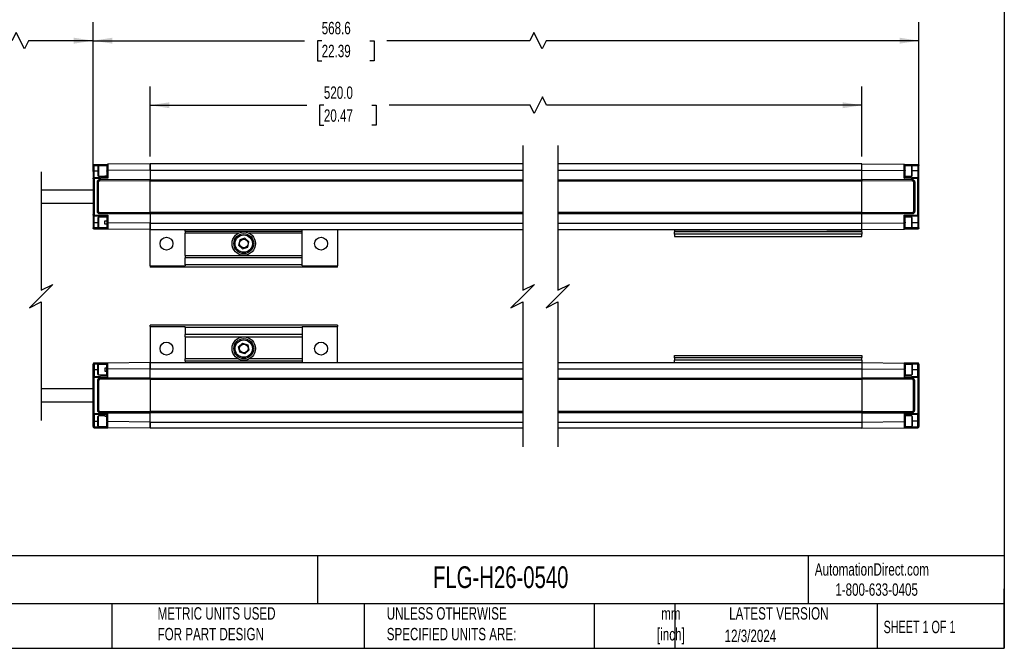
# Model space of a CAD drawing. Header units: millimetres. Extents: x 16 to 683, y 16 to 524.
# Tile 10 of 15: x 262 to 683, y 16 to 284. Entities that reach past the tile are written whole.
import ezdxf

# ---------------------------------------------------------------- set-up
doc = ezdxf.new("R2010")
doc.units = ezdxf.units.MM
doc.header["$LTSCALE"] = 2.5
doc.layers.add('DIMENSIONS', color=140, linetype='Continuous', lineweight=25)
doc.layers.add('TEXT', color=140, linetype='Continuous', lineweight=25)
doc.styles.add('SLDTEXTSTYLE0', font='TXT', dxfattribs={"width": 0.7})
doc.styles.add('SLDTEXTSTYLE1', font='TXT', dxfattribs={"width": 0.65})
doc.dimstyles.new('SLDDIMSTYLE0', dxfattribs={"dimtxt": 5.39502, "dimasz": 8.255, "dimexe": 0, "dimexo": 0.0625, "dimgap": 1.348755, "dimtad": 0, "dimtih": 1, "dimtoh": 1, "dimrnd": 1e-09, "dimzin": 4, "dimdsep": 46, "dimtxsty": 'SLDTEXTSTYLE0', "dimsah": 1, "dimcen": 0.09, "dimadec": 0, "dimazin": 1, "dimtfac": 1, "dimtofl": 0, "dimtmove": 0, "dimatfit": 3, "dimfxl": 0, "dimfrac": 2, "dimtolj": 1, "dimtzin": 12, "dimarcsym": 0})
doc.dimstyles.new('SLDDIMSTYLE1', dxfattribs={"dimtxt": 5.39502, "dimasz": 8.255, "dimexe": 0, "dimexo": 0.0625, "dimgap": 1.348755, "dimtad": 0, "dimtih": 1, "dimtoh": 1, "dimrnd": 1e-09, "dimzin": 12, "dimdsep": 46, "dimtxsty": 'SLDTEXTSTYLE0', "dimsah": 1, "dimcen": 0.09, "dimadec": 0, "dimazin": 3, "dimtfac": 1, "dimtofl": 0, "dimtmove": 0, "dimatfit": 3, "dimfxl": 0, "dimfrac": 2, "dimtolj": 1, "dimtzin": 12, "dimarcsym": 0})

# ---------------------------------------------------------------- blocks, each defined once
blk = doc.blocks.new('_D')
at = {"layer": 'DIMENSIONS'}
for p, q in [((317.99, 225.77), (317.99, 255.58)), ((621.86, 225.77), (621.86, 255.58)), ((485.48, 251.17), (481.95, 244.11)), ((487.24, 247.64), (485.48, 251.17)), ((317.99, 247.64), (384.87, 247.64)), ((392.18, 247.64), (390.37, 247.64)), ((390.37, 247.64), (390.37, 239.07)), ((412.7, 247.64), (414.51, 247.64)), ((414.51, 247.64), (414.51, 239.07)), ((480.19, 247.64), (420.01, 247.64)), ((481.95, 244.11), (480.19, 247.64)), ((621.86, 247.64), (487.24, 247.64)), ((390.37, 239.07), (392.18, 239.07)), ((414.51, 239.07), (412.7, 239.07))]:
    blk.add_line(p, q, dxfattribs=at)
for points in [[(317.99, 247.64), (326.24, 246.37), (326.24, 248.91)], [(621.86, 247.64), (613.61, 248.91), (613.61, 246.37)]]:
    blk.add_solid(points, dxfattribs=at)
at = {"layer": 'DIMENSIONS', "char_height": 5.292, "attachment_point": 1, "style": 'SLDTEXTSTYLE0'}
for s, insert in [('520.0', (392.18, 255.67)), ('20.47', (392.18, 245.89))]:
    blk.add_mtext(s, dxfattribs=dict(at, insert=insert))
blk = doc.blocks.new('_D_1')
at = {"layer": 'DIMENSIONS'}
for p, q in [((293.69, 219.38), (293.69, 283.13)), ((646.16, 219.38), (646.16, 283.13)), ((481.8, 278.72), (480.04, 275.19)), ((485.33, 271.66), (481.8, 278.72)), ((293.69, 275.19), (383.94, 275.19)), ((391.25, 275.19), (389.44, 275.19)), ((389.44, 275.19), (389.44, 266.62)), ((411.77, 275.19), (413.58, 275.19)), ((413.58, 275.19), (413.58, 266.62)), ((480.04, 275.19), (419.08, 275.19)), ((487.09, 275.19), (485.33, 271.66)), ((646.16, 275.19), (487.09, 275.19)), ((389.44, 266.62), (391.25, 266.62)), ((413.58, 266.62), (411.77, 266.62))]:
    blk.add_line(p, q, dxfattribs=at)
for points in [[(293.69, 275.19), (301.94, 273.92), (301.94, 276.46)], [(646.16, 275.19), (637.91, 276.46), (637.91, 273.92)]]:
    blk.add_solid(points, dxfattribs=at)
at = {"layer": 'DIMENSIONS', "char_height": 5.292, "attachment_point": 1, "style": 'SLDTEXTSTYLE0'}
for s, insert in [('568.6', (391.25, 283.22)), ('22.39', (391.25, 273.44))]:
    blk.add_mtext(s, dxfattribs=dict(at, insert=insert))
blk = doc.blocks.new('_D_2')
at = {"layer": 'DIMENSIONS'}
for p, q in [((191.37, 217.02), (191.37, 283.13)), ((293.69, 219.38), (293.69, 283.13)), ((260.8, 278.72), (259.04, 275.19)), ((264.33, 271.66), (260.8, 278.72)), ((191.37, 275.19), (215.62, 275.19)), ((259.04, 275.19), (240.48, 275.19)), ((266.1, 275.19), (264.33, 271.66)), ((293.69, 275.19), (266.1, 275.19))]:
    blk.add_line(p, q, dxfattribs=at)
for points in [[(191.37, 275.19), (199.62, 273.92), (199.62, 276.46)], [(293.69, 275.19), (285.43, 276.46), (285.43, 273.92)]]:
    blk.add_solid(points, dxfattribs=at)
at = {"layer": 'DIMENSIONS', "char_height": 5.292, "attachment_point": 1, "style": 'SLDTEXTSTYLE0'}
for s, insert in [('200.0', (217.79, 282.01)), ('[7.87]', (216.83, 273.44))]:
    blk.add_mtext(s, dxfattribs=dict(at, insert=insert))

msp = doc.modelspace()

# ---------------------------------------------------------------- linework, layer by layer
for p, q in [((294.17, 221.884), (293.688, 221.884)), ((293.688, 221.884), (293.688, 219.591)), ((294.17, 219.591), (293.688, 219.591)), ((293.688, 219.591), (293.688, 216.206)), ((294.17, 221.884), (299.488, 221.932)), ((294.17, 219.591), (294.17, 221.884)), ((294.17, 216.706), (294.17, 219.591)), ((294.17, 219.591), (295.688, 219.591)), ((294.183, 222.384), (299.983, 222.434)), ((295.913, 221.841), (295.688, 221.616)), ((295.688, 221.616), (295.688, 217.566)), ((299.488, 221.841), (295.913, 221.841)), ((295.913, 221.841), (295.913, 217.341)), ((299.488, 221.934), (299.488, 221.696)), ((299.488, 219.441), (299.488, 219.716)), ((299.488, 219.441), (299.488, 216.891)), ((317.988, 222.591), (299.983, 222.434)), ((317.988, 219.932), (299.988, 219.77)), ((299.988, 219.77), (299.988, 216.448)), ((477.051, 222.591), (317.988, 222.591)), ((317.988, 219.932), (317.988, 222.591)), ((317.988, 222.591), (317.988, 219.932)), ((317.988, 219.932), (477.051, 219.932)), ((317.988, 219.932), (317.988, 216.021)), ((621.865, 222.591), (492.051, 222.591)), ((492.051, 219.932), (621.865, 219.932)), ((621.865, 222.591), (639.869, 222.434)), ((621.865, 219.932), (621.865, 222.591)), ((621.865, 219.932), (621.865, 222.591)), ((621.865, 216.021), (621.865, 219.932)), ((621.865, 219.932), (639.865, 219.77)), ((639.865, 216.448), (639.865, 219.77)), ((639.869, 222.434), (645.669, 222.384)), ((640.365, 221.696), (640.365, 221.934)), ((640.365, 221.932), (645.682, 221.884)), ((643.14, 221.841), (640.365, 221.841)), ((640.365, 216.891), (640.365, 219.441)), ((643.365, 221.616), (643.14, 221.841)), ((643.14, 217.341), (643.14, 221.841)), ((643.365, 217.566), (643.365, 221.616)), ((645.682, 219.591), (643.365, 219.591)), ((645.682, 221.884), (645.682, 219.591)), ((646.165, 221.884), (645.682, 221.884)), ((645.682, 219.591), (645.682, 216.706)), ((645.682, 219.591), (646.165, 219.591)), ((646.165, 219.591), (646.165, 221.884)), ((646.165, 216.206), (646.165, 219.591)), ((293.688, 216.206), (293.688, 200.977)), ((299.489, 216.891), (294.17, 216.706)), ((299.988, 216.448), (294.188, 216.244)), ((294.188, 216.244), (294.188, 200.939)), ((295.488, 202.241), (295.488, 214.942)), ((295.988, 214.916), (295.488, 214.942)), ((295.688, 217.566), (295.913, 217.341)), ((295.913, 217.341), (298.688, 217.341)), ((295.988, 202.266), (295.988, 214.916)), ((296.484, 215.946), (317.988, 216.021)), ((296.486, 215.416), (296.484, 215.946)), ((296.486, 215.416), (317.988, 215.491)), ((298.688, 217.467), (299.488, 217.467)), ((298.688, 217.341), (298.688, 217.467)), ((299.488, 217.432), (298.688, 217.432)), ((299.488, 217.467), (299.488, 217.432)), ((317.988, 216.021), (317.988, 215.871)), ((317.988, 215.871), (477.051, 215.871)), ((317.988, 215.341), (317.988, 215.871)), ((317.988, 215.341), (477.051, 215.341)), ((317.988, 201.841), (317.988, 215.341)), ((492.051, 215.871), (621.865, 215.871)), ((492.051, 215.341), (621.865, 215.341)), ((621.865, 216.021), (643.368, 215.946)), ((621.865, 215.871), (621.865, 216.021)), ((621.865, 215.871), (621.865, 215.341)), ((621.865, 215.491), (643.366, 215.416)), ((621.865, 201.841), (621.865, 215.341)), ((645.665, 216.244), (639.865, 216.448)), ((645.682, 216.706), (640.363, 216.891)), ((640.365, 217.341), (643.14, 217.341)), ((643.14, 217.341), (643.365, 217.566)), ((643.366, 215.416), (643.368, 215.946)), ((644.365, 214.942), (643.865, 214.916)), ((643.865, 214.916), (643.865, 202.266)), ((644.365, 214.942), (644.365, 202.241)), ((645.665, 200.939), (645.665, 216.244)), ((646.165, 200.977), (646.165, 216.206)), ((293.688, 211.341), (271.492, 211.341)), ((271.492, 205.841), (293.688, 205.841)), ((295.488, 202.241), (295.988, 202.266)), ((296.486, 201.766), (296.484, 201.237)), ((317.988, 201.691), (296.486, 201.766)), ((477.051, 201.841), (317.988, 201.841)), ((317.988, 201.312), (317.988, 201.841)), ((621.865, 201.841), (492.051, 201.841)), ((621.865, 201.841), (621.865, 201.312)), ((643.366, 201.766), (621.865, 201.691)), ((643.366, 201.766), (643.368, 201.237)), ((643.865, 202.266), (644.365, 202.241)), ((293.688, 200.977), (293.688, 197.591)), ((294.17, 197.591), (293.688, 197.591)), ((293.688, 197.591), (293.688, 195.299)), ((294.17, 200.477), (299.489, 200.291)), ((294.17, 197.591), (294.17, 200.477)), ((294.17, 195.299), (294.17, 197.591)), ((294.17, 197.591), (295.688, 197.591)), ((294.188, 200.939), (299.988, 200.735)), ((295.913, 199.841), (295.688, 199.616)), ((295.688, 199.616), (295.688, 195.566)), ((299.488, 199.841), (295.913, 199.841)), ((295.913, 199.841), (295.913, 195.341)), ((317.988, 201.162), (296.484, 201.237)), ((298.688, 198.279), (299.488, 198.279)), ((298.688, 196.904), (298.688, 198.279)), ((299.488, 200.291), (299.488, 197.469)), ((299.988, 200.735), (299.988, 197.413)), ((477.051, 201.312), (317.988, 201.312)), ((317.988, 201.312), (317.988, 201.162)), ((317.988, 201.162), (317.988, 197.251)), ((621.865, 201.312), (492.051, 201.312)), ((621.865, 201.162), (621.865, 201.312)), ((643.368, 201.237), (621.865, 201.162)), ((621.865, 197.251), (621.865, 201.162)), ((639.865, 200.735), (645.665, 200.939)), ((639.865, 197.413), (639.865, 200.735)), ((640.363, 200.291), (645.682, 200.477)), ((640.365, 197.742), (640.364, 197.467)), ((640.365, 197.742), (640.365, 200.291)), ((643.14, 199.841), (640.365, 199.841)), ((643.365, 199.616), (643.14, 199.841)), ((643.14, 195.341), (643.14, 199.841)), ((643.365, 195.566), (643.365, 199.616)), ((643.365, 197.591), (645.682, 197.591)), ((645.682, 200.477), (645.682, 197.591)), ((645.682, 197.591), (646.165, 197.591)), ((645.682, 197.591), (645.682, 195.299)), ((646.165, 197.591), (646.165, 200.977)), ((646.165, 195.299), (646.165, 197.591)), ((293.688, 195.299), (294.17, 195.299)), ((299.488, 195.251), (294.17, 195.299)), ((299.983, 194.749), (294.183, 194.799)), ((295.688, 195.566), (295.913, 195.341)), ((295.913, 195.341), (299.488, 195.341)), ((299.489, 196.904), (298.688, 196.904)), ((299.488, 197.469), (299.488, 196.904)), ((299.488, 196.904), (299.491, 196.904)), ((299.488, 195.462), (299.488, 195.522)), ((299.488, 195.459), (299.488, 195.249)), ((317.988, 194.591), (299.983, 194.749)), ((317.988, 197.251), (299.988, 197.413)), ((317.988, 197.251), (477.051, 197.251)), ((317.988, 194.591), (317.988, 197.251)), ((317.988, 197.251), (317.988, 194.591)), ((317.988, 194.591), (477.051, 194.591)), ((317.988, 179.156), (317.988, 194.422)), ((332.988, 193.832), (332.988, 194.591)), ((332.988, 193.832), (332.988, 193.035)), ((332.988, 193.832), (382.988, 193.832)), ((382.988, 193.832), (382.988, 194.591)), ((382.988, 193.035), (382.988, 193.832)), ((397.988, 194.591), (397.988, 179.156)), ((492.051, 197.251), (621.865, 197.251)), ((492.051, 194.591), (621.865, 194.591)), ((541.865, 194.491), (556.865, 194.491)), ((541.865, 194.491), (541.865, 193.591)), ((621.865, 193.591), (541.865, 193.591)), ((541.865, 192.591), (541.865, 193.591)), ((556.865, 194.591), (556.865, 194.491)), ((606.865, 194.491), (606.865, 194.591)), ((606.865, 194.491), (621.865, 194.491)), ((621.865, 197.251), (639.865, 197.413)), ((621.865, 194.591), (621.865, 197.251)), ((621.865, 194.591), (621.865, 197.251)), ((621.865, 194.591), (639.869, 194.749)), ((621.865, 193.591), (621.865, 194.491)), ((621.865, 193.591), (621.865, 192.591)), ((645.669, 194.799), (639.869, 194.749)), ((640.365, 195.487), (640.365, 195.542)), ((640.365, 195.249), (640.365, 195.487)), ((640.365, 195.341), (643.14, 195.341)), ((645.682, 195.299), (640.365, 195.251)), ((643.14, 195.341), (643.365, 195.566)), ((646.165, 195.299), (645.682, 195.299)), ((355.695, 193.035), (332.988, 193.035)), ((332.988, 183.532), (332.988, 193.035)), ((356.272, 190.138), (355.791, 187.879)), ((358.469, 190.85), (356.272, 190.138)), ((360.184, 189.304), (358.469, 190.85)), ((359.703, 187.045), (360.184, 189.304)), ((382.988, 193.035), (360.281, 193.035)), ((382.988, 183.532), (382.988, 193.035)), ((621.865, 192.591), (541.865, 192.591)), ((541.865, 192.591), (541.865, 191.591)), ((541.865, 191.591), (621.865, 191.591)), ((621.865, 191.591), (621.865, 192.591)), ((355.791, 187.879), (357.506, 186.333)), ((357.506, 186.333), (359.703, 187.045)), ((332.988, 183.532), (382.988, 183.532)), ((332.988, 183.532), (332.988, 182.532)), ((382.988, 182.532), (332.988, 182.532)), ((332.988, 179.591), (332.988, 182.532)), ((382.988, 182.532), (382.988, 183.532)), ((382.988, 179.591), (382.988, 182.532)), ((317.988, 179.156), (317.988, 178.591)), ((317.988, 179.156), (332.988, 179.156)), ((397.988, 178.591), (317.988, 178.591)), ((382.988, 179.591), (332.988, 179.591)), ((332.988, 179.591), (332.988, 179.156)), ((382.988, 179.156), (382.988, 179.591)), ((382.988, 179.156), (397.988, 179.156)), ((397.988, 178.591), (397.988, 179.156)), ((317.988, 153.227), (317.988, 153.791)), ((397.988, 153.791), (317.988, 153.791)), ((317.988, 153.227), (332.988, 153.227)), ((317.988, 153.227), (317.988, 137.961)), ((332.988, 152.791), (332.988, 153.227)), ((382.988, 152.791), (332.988, 152.791)), ((332.988, 152.791), (332.988, 149.851)), ((382.988, 153.227), (397.988, 153.227)), ((382.988, 153.227), (382.988, 152.791)), ((382.988, 152.791), (382.988, 149.851)), ((397.988, 153.791), (397.988, 153.227)), ((397.988, 137.791), (397.988, 153.227)), ((382.988, 149.851), (332.988, 149.851)), ((332.988, 148.851), (332.988, 149.851)), ((332.988, 148.851), (332.988, 139.348)), ((332.988, 148.851), (382.988, 148.851)), ((382.988, 149.851), (382.988, 148.851)), ((382.988, 148.851), (382.988, 139.348)), ((355.791, 144.504), (357.506, 146.05)), ((356.272, 142.245), (355.791, 144.504)), ((357.506, 146.05), (359.703, 145.338)), ((360.184, 143.079), (358.469, 141.533)), ((359.703, 145.338), (360.184, 143.079)), ((332.988, 138.551), (332.988, 139.348)), ((355.695, 139.348), (332.988, 139.348)), ((358.469, 141.533), (356.272, 142.245)), ((382.988, 139.348), (360.281, 139.348)), ((382.988, 139.348), (382.988, 138.551)), ((541.865, 139.791), (541.865, 140.791)), ((541.865, 140.791), (621.865, 140.791)), ((621.865, 139.791), (541.865, 139.791)), ((541.865, 139.791), (541.865, 138.791)), ((621.865, 138.791), (541.865, 138.791)), ((541.865, 137.891), (541.865, 138.791)), ((621.865, 140.791), (621.865, 139.791)), ((621.865, 138.791), (621.865, 139.791)), ((621.865, 138.791), (621.865, 137.891)), ((293.688, 137.084), (294.17, 137.084)), ((293.688, 134.791), (293.688, 137.084)), ((294.17, 134.791), (293.688, 134.791)), ((293.688, 131.406), (293.688, 134.791)), ((299.488, 137.132), (294.17, 137.084)), ((294.17, 137.084), (294.17, 134.791)), ((294.17, 134.791), (294.17, 131.906)), ((294.17, 134.791), (295.688, 134.791)), ((299.983, 137.634), (294.183, 137.584)), ((295.913, 137.041), (295.688, 136.816)), ((295.688, 132.766), (295.688, 136.816)), ((299.488, 137.041), (295.913, 137.041)), ((295.913, 132.541), (295.913, 137.041)), ((299.489, 135.479), (298.688, 135.479)), ((298.688, 135.479), (298.688, 134.104)), ((299.488, 136.924), (299.488, 137.134)), ((299.488, 136.921), (299.488, 136.861)), ((299.488, 134.914), (299.488, 135.479)), ((299.488, 135.479), (299.491, 135.479)), ((299.488, 132.091), (299.488, 134.914)), ((317.988, 137.791), (299.983, 137.634)), ((317.988, 135.132), (299.988, 134.97)), ((299.988, 131.648), (299.988, 134.97)), ((317.988, 135.132), (317.988, 137.791)), ((317.988, 137.791), (477.051, 137.791)), ((317.988, 137.791), (317.988, 135.132)), ((317.988, 131.221), (317.988, 135.132)), ((317.988, 135.132), (477.051, 135.132)), ((332.988, 138.551), (382.988, 138.551)), ((332.988, 138.551), (332.988, 137.791)), ((382.988, 138.551), (382.988, 137.791)), ((492.051, 137.791), (621.865, 137.791)), ((492.051, 135.132), (621.865, 135.132)), ((541.865, 137.891), (556.865, 137.891)), ((556.865, 137.791), (556.865, 137.891)), ((606.865, 137.891), (621.865, 137.891)), ((606.865, 137.891), (606.865, 137.791)), ((621.865, 137.791), (621.865, 135.132)), ((621.865, 137.791), (639.869, 137.634)), ((621.865, 137.791), (621.865, 135.132)), ((621.865, 135.132), (639.865, 134.97)), ((621.865, 135.132), (621.865, 131.221)), ((639.865, 134.97), (639.865, 131.648)), ((645.669, 137.584), (639.869, 137.634)), ((640.365, 137.134), (640.365, 136.896)), ((645.682, 137.084), (640.365, 137.132)), ((643.14, 137.041), (640.365, 137.041)), ((640.365, 136.896), (640.365, 136.841)), ((640.365, 134.641), (640.365, 132.091)), ((643.365, 136.816), (643.14, 137.041)), ((643.14, 137.041), (643.14, 132.541)), ((643.365, 136.816), (643.365, 132.766)), ((643.365, 134.791), (645.682, 134.791)), ((645.682, 134.791), (645.682, 137.084)), ((646.165, 137.084), (645.682, 137.084)), ((645.682, 131.906), (645.682, 134.791)), ((645.682, 134.791), (646.165, 134.791)), ((646.165, 137.084), (646.165, 134.791)), ((646.165, 134.791), (646.165, 131.406)), ((293.688, 116.177), (293.688, 131.406)), ((294.17, 131.906), (299.489, 132.091)), ((294.188, 131.444), (299.988, 131.648)), ((294.188, 116.139), (294.188, 131.444)), ((295.688, 132.766), (295.913, 132.541)), ((295.913, 132.541), (299.488, 132.541)), ((317.988, 131.221), (296.484, 131.146)), ((296.486, 130.616), (296.484, 131.146)), ((317.988, 130.691), (296.486, 130.616)), ((298.688, 134.104), (299.488, 134.104)), ((317.988, 131.071), (317.988, 131.221)), ((477.051, 131.071), (317.988, 131.071)), ((317.988, 131.071), (317.988, 130.541)), ((477.051, 130.541), (317.988, 130.541)), ((317.988, 130.541), (317.988, 117.041)), ((621.865, 131.071), (492.051, 131.071)), ((621.865, 130.541), (492.051, 130.541)), ((643.368, 131.146), (621.865, 131.221)), ((621.865, 131.221), (621.865, 131.071)), ((621.865, 130.541), (621.865, 131.071)), ((643.366, 130.616), (621.865, 130.691)), ((621.865, 130.541), (621.865, 117.041)), ((639.865, 131.648), (645.665, 131.444)), ((640.363, 132.091), (645.682, 131.906)), ((640.365, 132.541), (643.14, 132.541)), ((643.14, 132.541), (643.365, 132.766)), ((643.366, 130.616), (643.368, 131.146)), ((645.665, 131.444), (645.665, 116.139)), ((646.165, 131.406), (646.165, 116.177)), ((293.688, 126.541), (271.492, 126.541)), ((295.488, 130.142), (295.488, 117.441)), ((295.488, 130.142), (295.988, 130.116)), ((295.988, 130.116), (295.988, 117.466)), ((643.865, 130.116), (644.365, 130.142)), ((643.865, 117.466), (643.865, 130.116)), ((644.365, 117.441), (644.365, 130.142)), ((271.492, 121.041), (293.688, 121.041)), ((293.688, 112.791), (293.688, 116.177)), ((299.489, 115.491), (294.17, 115.677)), ((294.17, 115.677), (294.17, 112.791)), ((299.988, 115.935), (294.188, 116.139)), ((295.988, 117.466), (295.488, 117.441)), ((295.913, 115.041), (295.688, 114.816)), ((295.688, 110.766), (295.688, 114.816)), ((298.688, 115.041), (295.913, 115.041)), ((295.913, 110.541), (295.913, 115.041)), ((296.486, 116.966), (296.484, 116.437)), ((296.484, 116.437), (317.988, 116.362)), ((296.486, 116.966), (317.988, 116.891)), ((298.688, 115.041), (298.688, 114.915)), ((299.488, 114.951), (298.688, 114.951)), ((298.688, 114.915), (299.488, 114.915)), ((299.488, 112.942), (299.488, 115.491)), ((299.488, 114.915), (299.488, 114.951)), ((299.988, 112.613), (299.988, 115.935)), ((317.988, 117.041), (477.051, 117.041)), ((317.988, 117.041), (317.988, 116.512)), ((317.988, 116.362), (317.988, 116.512)), ((317.988, 116.512), (477.051, 116.512)), ((317.988, 112.451), (317.988, 116.362)), ((492.051, 117.041), (621.865, 117.041)), ((492.051, 116.512), (621.865, 116.512)), ((621.865, 116.512), (621.865, 117.041)), ((621.865, 116.891), (643.366, 116.966)), ((621.865, 116.512), (621.865, 116.362)), ((621.865, 116.362), (643.368, 116.437)), ((621.865, 116.362), (621.865, 112.451)), ((645.665, 116.139), (639.865, 115.935)), ((639.865, 115.935), (639.865, 112.613)), ((645.682, 115.677), (640.363, 115.491)), ((640.365, 115.491), (640.365, 112.942)), ((643.14, 115.041), (640.365, 115.041)), ((643.365, 114.816), (643.14, 115.041)), ((643.14, 115.041), (643.14, 110.541)), ((643.365, 114.816), (643.365, 110.766)), ((643.366, 116.966), (643.368, 116.437)), ((644.365, 117.441), (643.865, 117.466)), ((645.682, 112.791), (645.682, 115.677)), ((646.165, 116.177), (646.165, 112.791)), ((294.17, 112.791), (293.688, 112.791)), ((293.688, 110.499), (293.688, 112.791)), ((294.17, 110.499), (293.688, 110.499)), ((294.17, 112.791), (294.17, 110.499)), ((294.17, 112.791), (295.688, 112.791)), ((294.17, 110.499), (299.488, 110.451)), ((294.183, 109.999), (299.983, 109.949)), ((295.688, 110.766), (295.913, 110.541)), ((295.913, 110.541), (299.488, 110.541)), ((299.488, 110.449), (299.488, 110.687)), ((317.988, 109.791), (299.983, 109.949)), ((317.988, 112.451), (299.988, 112.613)), ((317.988, 109.791), (317.988, 112.451)), ((317.988, 112.451), (477.051, 112.451)), ((317.988, 112.451), (317.988, 109.791)), ((477.051, 109.791), (317.988, 109.791)), ((492.051, 112.451), (621.865, 112.451)), ((621.865, 109.791), (492.051, 109.791)), ((621.865, 112.451), (639.865, 112.613)), ((621.865, 112.451), (621.865, 109.791)), ((621.865, 112.451), (621.865, 109.791)), ((621.865, 109.791), (639.869, 109.949)), ((639.869, 109.949), (645.669, 109.999)), ((640.365, 112.942), (640.364, 112.666)), ((640.365, 110.687), (640.365, 110.449)), ((640.365, 110.541), (643.14, 110.541)), ((640.365, 110.451), (645.682, 110.499)), ((643.14, 110.541), (643.365, 110.766)), ((645.682, 112.791), (643.365, 112.791)), ((645.682, 112.791), (646.165, 112.791)), ((645.682, 110.499), (645.682, 112.791)), ((646.165, 110.499), (645.682, 110.499)), ((646.165, 112.791), (646.165, 110.499))]:
    msp.add_line(p, q)
at = {"flags": 128}
for points in [[(299.488, 221.696), (299.488, 221.382), (299.488, 220.921), (299.488, 220.35), (299.488, 219.716)], [(299.488, 110.687), (299.488, 111), (299.488, 111.462), (299.488, 112.033), (299.488, 112.666)], [(639.865, 112.613), (639.866, 111.951), (639.866, 111.372), (639.868, 110.519), (639.869, 110.072), (639.869, 109.949)]]:
    msp.add_lwpolyline(points, dxfattribs=at)
for centre, radius in [((357.988, 188.591), 5), ((324.988, 188.591), 2.75), ((357.988, 188.591), 4.25), ((357.988, 188.591), 3.683), ((357.988, 188.591), 1.842), ((390.988, 188.591), 2.75), ((357.988, 143.791), 5), ((357.988, 143.791), 4.25), ((357.988, 143.791), 3.683), ((324.988, 143.791), 2.75), ((357.988, 143.791), 1.842), ((390.988, 143.791), 2.75)]:
    msp.add_circle(centre, radius)
for centre, radius, start, end in [((304.844, 221.999), 10.674, 178.72274, 180.62031), ((294.802, 222.263), 0.63, 168.99204, 182.37569), ((645.053, 222.263), 0.628, 357.59842, 11.03386), ((635.098, 222), 10.585, 359.3717, 1.28526), ((286.813, 216.332), 7.366, 1.87394, 2.90982), ((143.029, 210.935), 151.252, 2.01171, 2.13618), ((770.628, 211.883), 125.04, 177.85077, 178.00133), ((653.036, 216.333), 7.363, 177.09635, 178.1327), ((286.812, 200.851), 7.367, 357.09019, 358.12591), ((143.099, 206.245), 151.182, 357.86381, 357.98834), ((770.586, 205.298), 124.998, 181.99862, 182.14923), ((653.036, 200.85), 7.364, 181.86743, 182.90366), ((304.844, 195.184), 10.674, 179.3797, 181.27726), ((294.802, 194.92), 0.63, 177.62443, 191.00795), ((645.053, 194.919), 0.628, 348.96615, 2.40146), ((635.098, 195.183), 10.585, 358.71475, 0.6283), ((304.844, 137.199), 10.674, 178.72274, 180.6203), ((294.802, 137.463), 0.63, 168.99205, 182.37557), ((645.053, 137.463), 0.628, 357.59854, 11.03385), ((635.098, 137.2), 10.585, 359.3717, 1.28525), ((286.812, 131.532), 7.367, 1.87409, 2.90981), ((143.099, 126.137), 151.182, 2.01166, 2.13619), ((770.586, 127.085), 124.998, 177.85077, 178.00138), ((653.036, 131.533), 7.364, 177.09634, 178.13257), ((286.813, 116.051), 7.366, 357.09018, 358.12606), ((143.029, 121.448), 151.252, 357.86382, 357.98829), ((770.628, 120.499), 125.04, 181.99867, 182.14923), ((653.036, 116.05), 7.363, 181.8673, 182.90365), ((304.844, 110.384), 10.674, 179.37969, 181.27726), ((294.802, 110.12), 0.63, 177.62431, 191.00796), ((645.053, 110.119), 0.628, 348.96614, 2.40158), ((635.098, 110.383), 10.585, 358.71474, 0.6283)]:
    msp.add_arc(centre, radius, start, end)
for points, knots in [([(293.688, 221.884), (293.695, 221.949), (293.71, 222.079), (293.824, 222.244), (293.988, 222.36), (294.118, 222.376), (294.183, 222.384)], [0, 0, 0, 0, 0.24999635, 0.5000019, 0.7499922, 1, 1, 1, 1]), ([(299.983, 222.434), (299.918, 222.426), (299.788, 222.41), (299.624, 222.294), (299.51, 222.13), (299.495, 221.999), (299.488, 221.934)], [0, 0, 0, 0, 0.2499924, 0.500002, 0.7500003, 1, 1, 1, 1]), ([(299.988, 219.77), (299.925, 219.769), (299.809, 219.769), (299.658, 219.754), (299.549, 219.749), (299.502, 219.723), (299.488, 219.715)], [0, 0, 0, 0, 0.3705647, 0.68773786, 0.90646409, 1, 1, 1, 1]), ([(299.983, 222.434), (299.984, 222.362), (299.984, 222.108), (299.985, 221.556), (299.986, 220.739), (299.987, 220.105), (299.988, 219.77)], [0, 0, 0, 0, 0.0809513, 0.2863981, 0.6218026, 1, 1, 1, 1]), ([(639.865, 219.77), (639.865, 220.105), (639.866, 220.738), (639.868, 221.556), (639.868, 222.109), (639.869, 222.363), (639.869, 222.434)], [0, 0, 0, 0, 0.3771405, 0.7135795, 0.9200664, 1, 1, 1, 1]), ([(639.865, 219.77), (639.927, 219.769), (640.044, 219.769), (640.195, 219.754), (640.304, 219.749), (640.35, 219.723), (640.364, 219.716)], [0, 0, 0, 0, 0.3700832, 0.6869948, 0.9059275, 1, 1, 1, 1]), ([(639.869, 222.434), (639.934, 222.426), (640.064, 222.41), (640.228, 222.294), (640.342, 222.13), (640.357, 221.999), (640.365, 221.934)], [0, 0, 0, 0, 0.2499963, 0.499994, 0.7499963, 1, 1, 1, 1]), ([(640.364, 219.716), (640.363, 219.973), (640.361, 220.371), (640.36, 220.925), (640.364, 221.328), (640.364, 221.59), (640.365, 221.696)], [0, 0, 0, 0, 0.3883443, 0.6034494, 0.8397372, 1, 1, 1, 1]), ([(640.365, 219.441), (640.365, 219.487), (640.365, 219.579), (640.364, 219.671), (640.364, 219.716)], [0, 0, 0, 0, 0.4999558, 1, 1, 1, 1]), ([(645.669, 222.384), (645.734, 222.376), (645.864, 222.36), (646.028, 222.244), (646.142, 222.079), (646.157, 221.949), (646.165, 221.884)], [0, 0, 0, 0, 0.25002455, 0.50001281, 0.75000569, 1, 1, 1, 1]), ([(293.688, 216.206), (293.695, 216.27), (293.709, 216.398), (293.82, 216.561), (293.979, 216.677), (294.106, 216.696), (294.17, 216.706)], [0, 0, 0, 0, 0.24999744, 0.50000241, 0.74999803, 1, 1, 1, 1]), ([(294.188, 216.244), (294.124, 216.244), (294.006, 216.244), (293.853, 216.232), (293.746, 216.231), (293.7, 216.211), (293.688, 216.206)], [0, 0, 0, 0, 0.3799462, 0.7024304, 0.9190389, 1, 1, 1, 1]), ([(295.488, 214.942), (295.502, 215.072), (295.532, 215.335), (295.763, 215.669), (296.096, 215.9), (296.356, 215.931), (296.484, 215.946)], [0, 0, 0, 0, 0.2477795, 0.5021693, 0.7554569, 1, 1, 1, 1]), ([(296.486, 215.416), (296.424, 215.41), (296.328, 215.399), (296.212, 215.337), (296.121, 215.264), (296.049, 215.167), (295.998, 215.045), (295.991, 214.962), (295.988, 214.916)], [0, 0, 0, 0, 0.2381768, 0.3656421, 0.4983393, 0.6836148, 0.8255221, 1, 1, 1, 1]), ([(299.988, 216.448), (299.922, 216.511), (299.806, 216.621), (299.655, 216.761), (299.559, 216.842), (299.51, 216.882), (299.494, 216.889), (299.489, 216.891)], [0, 0, 0, 0, 0.4082872, 0.7190315, 0.9220049, 0.9762109, 1, 1, 1, 1]), ([(639.865, 216.448), (639.93, 216.511), (640.046, 216.621), (640.198, 216.761), (640.294, 216.842), (640.343, 216.883), (640.358, 216.889), (640.363, 216.891)], [0, 0, 0, 0, 0.4082869, 0.7190222, 0.9243171, 0.9768249, 1, 1, 1, 1]), ([(643.865, 214.916), (643.861, 214.962), (643.855, 215.045), (643.803, 215.167), (643.731, 215.264), (643.641, 215.337), (643.525, 215.399), (643.429, 215.41), (643.366, 215.416)], [0, 0, 0, 0, 0.174525, 0.316445, 0.5016625, 0.6343115, 0.7617447, 1, 1, 1, 1]), ([(643.368, 215.946), (643.496, 215.931), (643.757, 215.9), (644.089, 215.669), (644.32, 215.335), (644.35, 215.072), (644.365, 214.942)], [0, 0, 0, 0, 0.2445446, 0.4978258, 0.7522171, 1, 1, 1, 1]), ([(646.165, 216.206), (646.152, 216.211), (646.106, 216.231), (646, 216.232), (645.847, 216.244), (645.729, 216.244), (645.665, 216.244)], [0, 0, 0, 0, 0.0809635, 0.2975784, 0.6200722, 1, 1, 1, 1]), ([(646.165, 216.206), (646.157, 216.27), (646.143, 216.398), (646.032, 216.561), (645.873, 216.677), (645.746, 216.696), (645.682, 216.706)], [0, 0, 0, 0, 0.2500021, 0.4999974, 0.749978, 1, 1, 1, 1]), ([(296.484, 201.237), (296.356, 201.252), (296.096, 201.283), (295.763, 201.514), (295.532, 201.848), (295.502, 202.111), (295.488, 202.241)], [0, 0, 0, 0, 0.2445433, 0.4978293, 0.7522208, 1, 1, 1, 1]), ([(295.988, 202.266), (295.991, 202.221), (295.998, 202.138), (296.049, 202.016), (296.121, 201.919), (296.212, 201.846), (296.328, 201.784), (296.424, 201.773), (296.486, 201.766)], [0, 0, 0, 0, 0.1745196, 0.3164466, 0.501664, 0.6343128, 0.7617628, 1, 1, 1, 1]), ([(643.366, 201.766), (643.429, 201.773), (643.525, 201.784), (643.64, 201.846), (643.731, 201.919), (643.804, 202.016), (643.855, 202.138), (643.861, 202.221), (643.865, 202.266)], [0, 0, 0, 0, 0.23817481, 0.36563866, 0.49833418, 0.68361891, 0.82552892, 1, 1, 1, 1]), ([(644.365, 202.241), (644.35, 202.111), (644.32, 201.848), (644.089, 201.514), (643.757, 201.283), (643.496, 201.252), (643.368, 201.237)], [0, 0, 0, 0, 0.24778082, 0.50217441, 0.7554546, 1, 1, 1, 1]), ([(293.688, 200.977), (293.7, 200.971), (293.746, 200.952), (293.853, 200.95), (294.006, 200.939), (294.124, 200.939), (294.188, 200.939)], [0, 0, 0, 0, 0.0809611, 0.2975696, 0.6200538, 1, 1, 1, 1]), ([(294.17, 200.477), (294.106, 200.487), (293.979, 200.505), (293.82, 200.622), (293.709, 200.785), (293.695, 200.913), (293.688, 200.977)], [0, 0, 0, 0, 0.2500016, 0.4999941, 0.7500029, 1, 1, 1, 1]), ([(299.988, 200.735), (299.922, 200.672), (299.806, 200.562), (299.655, 200.422), (299.558, 200.341), (299.51, 200.3), (299.494, 200.293), (299.489, 200.291)], [0, 0, 0, 0, 0.4082647, 0.719009, 0.9242819, 0.9767852, 1, 1, 1, 1]), ([(639.865, 200.735), (639.93, 200.672), (640.046, 200.562), (640.197, 200.422), (640.294, 200.341), (640.342, 200.301), (640.358, 200.294), (640.363, 200.291)], [0, 0, 0, 0, 0.4082832, 0.7190504, 0.9220279, 0.976253, 1, 1, 1, 1]), ([(645.665, 200.939), (645.729, 200.939), (645.847, 200.939), (646, 200.95), (646.106, 200.952), (646.152, 200.971), (646.165, 200.977)], [0, 0, 0, 0, 0.3799278, 0.7024216, 0.9190365, 1, 1, 1, 1]), ([(645.682, 200.477), (645.746, 200.487), (645.873, 200.505), (646.032, 200.622), (646.143, 200.785), (646.157, 200.913), (646.165, 200.977)], [0, 0, 0, 0, 0.2500216, 0.4999991, 0.7499982, 1, 1, 1, 1]), ([(294.183, 194.799), (294.118, 194.807), (293.988, 194.823), (293.824, 194.939), (293.71, 195.104), (293.695, 195.234), (293.688, 195.299)], [0, 0, 0, 0, 0.2500074, 0.4999979, 0.7500035, 1, 1, 1, 1]), ([(299.988, 197.413), (299.924, 197.414), (299.805, 197.414), (299.653, 197.43), (299.544, 197.434), (299.5, 197.461), (299.488, 197.469)], [0, 0, 0, 0, 0.3770562, 0.6975181, 0.913993, 1, 1, 1, 1]), ([(299.489, 196.904), (299.489, 196.829), (299.488, 196.637), (299.488, 196.305), (299.488, 195.919), (299.488, 195.65), (299.488, 195.522)], [0, 0, 0, 0, 0.16288926, 0.41667674, 0.7215207, 1, 1, 1, 1]), ([(299.983, 194.749), (299.918, 194.757), (299.788, 194.773), (299.624, 194.888), (299.51, 195.053), (299.495, 195.183), (299.488, 195.249)], [0, 0, 0, 0, 0.249992, 0.5000017, 0.7500001, 1, 1, 1, 1]), ([(299.988, 197.413), (299.987, 197.078), (299.986, 196.444), (299.985, 195.627), (299.984, 195.074), (299.984, 194.82), (299.983, 194.749)], [0, 0, 0, 0, 0.3778796, 0.7135793, 0.9200678, 1, 1, 1, 1]), ([(639.865, 197.413), (639.927, 197.414), (640.043, 197.414), (640.194, 197.429), (640.303, 197.435), (640.35, 197.46), (640.364, 197.467)], [0, 0, 0, 0, 0.3689204, 0.685181, 0.9044742, 1, 1, 1, 1]), ([(639.869, 194.749), (639.869, 194.82), (639.868, 195.075), (639.868, 195.627), (639.866, 196.443), (639.865, 197.077), (639.865, 197.413)], [0, 0, 0, 0, 0.0809513, 0.2863983, 0.6218023, 1, 1, 1, 1]), ([(639.869, 194.749), (639.934, 194.757), (640.064, 194.773), (640.228, 194.888), (640.342, 195.053), (640.357, 195.183), (640.365, 195.249)], [0, 0, 0, 0, 0.249996, 0.4999938, 0.7499962, 1, 1, 1, 1]), ([(640.365, 195.542), (640.364, 195.652), (640.362, 195.915), (640.361, 196.341), (640.361, 196.873), (640.363, 197.252), (640.364, 197.467)], [0, 0, 0, 0, 0.1710913, 0.4093029, 0.6652389, 1, 1, 1, 1]), ([(646.165, 195.299), (646.157, 195.234), (646.142, 195.104), (646.028, 194.939), (645.864, 194.823), (645.734, 194.807), (645.669, 194.799)], [0, 0, 0, 0, 0.2499944, 0.4999874, 0.7499758, 1, 1, 1, 1]), ([(294.183, 137.584), (294.118, 137.576), (293.988, 137.56), (293.824, 137.444), (293.71, 137.279), (293.695, 137.149), (293.688, 137.084)], [0, 0, 0, 0, 0.2500074, 0.4999979, 0.7500035, 1, 1, 1, 1]), ([(299.983, 137.634), (299.918, 137.626), (299.788, 137.61), (299.624, 137.494), (299.51, 137.33), (299.495, 137.199), (299.488, 137.134)], [0, 0, 0, 0, 0.249992, 0.5000017, 0.7500001, 1, 1, 1, 1]), ([(299.489, 135.479), (299.489, 135.554), (299.488, 135.746), (299.488, 136.078), (299.488, 136.464), (299.488, 136.733), (299.488, 136.861)], [0, 0, 0, 0, 0.16288926, 0.41667674, 0.7215207, 1, 1, 1, 1]), ([(299.988, 134.97), (299.924, 134.969), (299.805, 134.969), (299.653, 134.953), (299.544, 134.949), (299.5, 134.921), (299.488, 134.914)], [0, 0, 0, 0, 0.3770562, 0.6975181, 0.913993, 1, 1, 1, 1]), ([(299.988, 134.97), (299.987, 135.19), (299.987, 135.604), (299.986, 136.302), (299.985, 136.929), (299.984, 137.403), (299.983, 137.593), (299.983, 137.634)], [0, 0, 0, 0, 0.2486917, 0.4659299, 0.7858288, 0.9536568, 1, 1, 1, 1]), ([(639.869, 137.634), (639.869, 137.592), (639.868, 137.4), (639.868, 136.923), (639.867, 136.296), (639.866, 135.6), (639.865, 135.189), (639.865, 134.97)], [0, 0, 0, 0, 0.0472972, 0.2167993, 0.5369304, 0.7531585, 1, 1, 1, 1]), ([(639.865, 134.97), (639.927, 134.969), (640.043, 134.968), (640.194, 134.954), (640.303, 134.948), (640.35, 134.923), (640.364, 134.916)], [0, 0, 0, 0, 0.3689204, 0.685181, 0.9044742, 1, 1, 1, 1]), ([(639.869, 137.634), (639.934, 137.626), (640.064, 137.61), (640.228, 137.494), (640.342, 137.33), (640.357, 137.199), (640.365, 137.134)], [0, 0, 0, 0, 0.249996, 0.4999938, 0.7499962, 1, 1, 1, 1]), ([(640.365, 136.841), (640.364, 136.731), (640.362, 136.468), (640.361, 136.042), (640.361, 135.51), (640.363, 135.131), (640.364, 134.916)], [0, 0, 0, 0, 0.1710913, 0.4093029, 0.6652389, 1, 1, 1, 1]), ([(640.365, 134.641), (640.365, 134.687), (640.365, 134.779), (640.364, 134.87), (640.364, 134.916)], [0, 0, 0, 0, 0.499949, 1, 1, 1, 1]), ([(646.165, 137.084), (646.157, 137.149), (646.142, 137.279), (646.028, 137.444), (645.864, 137.56), (645.734, 137.576), (645.669, 137.584)], [0, 0, 0, 0, 0.2499944, 0.4999874, 0.7499758, 1, 1, 1, 1]), ([(294.17, 131.906), (294.106, 131.896), (293.979, 131.877), (293.82, 131.761), (293.709, 131.598), (293.695, 131.47), (293.688, 131.406)], [0, 0, 0, 0, 0.2500016, 0.4999941, 0.7500029, 1, 1, 1, 1]), ([(293.688, 131.406), (293.7, 131.411), (293.746, 131.431), (293.853, 131.432), (294.006, 131.444), (294.124, 131.444), (294.188, 131.444)], [0, 0, 0, 0, 0.0809611, 0.2975696, 0.6200538, 1, 1, 1, 1]), ([(296.484, 131.146), (296.356, 131.131), (296.096, 131.1), (295.763, 130.869), (295.532, 130.535), (295.502, 130.272), (295.488, 130.142)], [0, 0, 0, 0, 0.2445433, 0.4978293, 0.7522208, 1, 1, 1, 1]), ([(295.988, 130.116), (295.991, 130.162), (295.998, 130.245), (296.049, 130.367), (296.121, 130.464), (296.212, 130.537), (296.328, 130.599), (296.424, 130.61), (296.486, 130.616)], [0, 0, 0, 0, 0.1745196, 0.3164466, 0.501664, 0.6343128, 0.7617628, 1, 1, 1, 1]), ([(299.988, 131.648), (299.922, 131.711), (299.806, 131.821), (299.655, 131.961), (299.558, 132.042), (299.51, 132.083), (299.494, 132.089), (299.489, 132.091)], [0, 0, 0, 0, 0.4082647, 0.719009, 0.9242819, 0.9767852, 1, 1, 1, 1]), ([(639.865, 131.648), (639.93, 131.711), (640.046, 131.821), (640.197, 131.961), (640.294, 132.042), (640.342, 132.082), (640.358, 132.089), (640.363, 132.091)], [0, 0, 0, 0, 0.4082832, 0.7190504, 0.9220279, 0.976253, 1, 1, 1, 1]), ([(643.366, 130.616), (643.429, 130.61), (643.525, 130.599), (643.64, 130.537), (643.731, 130.464), (643.804, 130.367), (643.855, 130.245), (643.861, 130.162), (643.865, 130.116)], [0, 0, 0, 0, 0.23817481, 0.36563866, 0.49833418, 0.68361891, 0.82552892, 1, 1, 1, 1]), ([(644.365, 130.142), (644.35, 130.272), (644.32, 130.535), (644.089, 130.869), (643.757, 131.1), (643.496, 131.131), (643.368, 131.146)], [0, 0, 0, 0, 0.24778082, 0.50217441, 0.7554546, 1, 1, 1, 1]), ([(645.665, 131.444), (645.729, 131.444), (645.847, 131.444), (646, 131.432), (646.106, 131.431), (646.152, 131.411), (646.165, 131.406)], [0, 0, 0, 0, 0.3799278, 0.7024216, 0.9190365, 1, 1, 1, 1]), ([(645.682, 131.906), (645.746, 131.896), (645.873, 131.877), (646.032, 131.761), (646.143, 131.598), (646.157, 131.47), (646.165, 131.406)], [0, 0, 0, 0, 0.2500216, 0.4999991, 0.7499982, 1, 1, 1, 1]), ([(294.188, 116.139), (294.124, 116.139), (294.006, 116.139), (293.853, 116.15), (293.746, 116.152), (293.7, 116.171), (293.688, 116.177)], [0, 0, 0, 0, 0.3799462, 0.7024304, 0.9190389, 1, 1, 1, 1]), ([(293.688, 116.177), (293.695, 116.113), (293.709, 115.985), (293.82, 115.822), (293.979, 115.705), (294.106, 115.687), (294.17, 115.677)], [0, 0, 0, 0, 0.24999744, 0.50000241, 0.74999803, 1, 1, 1, 1]), ([(295.488, 117.441), (295.502, 117.311), (295.532, 117.048), (295.763, 116.714), (296.096, 116.483), (296.356, 116.452), (296.484, 116.437)], [0, 0, 0, 0, 0.2477795, 0.5021693, 0.7554569, 1, 1, 1, 1]), ([(296.486, 116.966), (296.424, 116.973), (296.328, 116.984), (296.212, 117.046), (296.121, 117.119), (296.049, 117.216), (295.998, 117.338), (295.991, 117.421), (295.988, 117.466)], [0, 0, 0, 0, 0.2381768, 0.3656421, 0.4983393, 0.6836148, 0.8255221, 1, 1, 1, 1]), ([(299.988, 115.935), (299.922, 115.872), (299.806, 115.762), (299.655, 115.622), (299.559, 115.541), (299.51, 115.501), (299.494, 115.494), (299.489, 115.491)], [0, 0, 0, 0, 0.4082872, 0.7190315, 0.9220049, 0.9762109, 1, 1, 1, 1]), ([(639.865, 115.935), (639.93, 115.872), (640.046, 115.762), (640.198, 115.622), (640.294, 115.541), (640.343, 115.5), (640.358, 115.493), (640.363, 115.491)], [0, 0, 0, 0, 0.4082869, 0.7190222, 0.9243171, 0.9768249, 1, 1, 1, 1]), ([(643.865, 117.466), (643.861, 117.421), (643.855, 117.338), (643.803, 117.216), (643.731, 117.119), (643.641, 117.046), (643.525, 116.984), (643.429, 116.973), (643.366, 116.966)], [0, 0, 0, 0, 0.174525, 0.316445, 0.5016625, 0.6343115, 0.7617447, 1, 1, 1, 1]), ([(643.368, 116.437), (643.496, 116.452), (643.757, 116.483), (644.089, 116.714), (644.32, 117.048), (644.35, 117.311), (644.365, 117.441)], [0, 0, 0, 0, 0.2445446, 0.4978258, 0.7522171, 1, 1, 1, 1]), ([(646.165, 116.177), (646.152, 116.171), (646.106, 116.152), (646, 116.15), (645.847, 116.139), (645.729, 116.139), (645.665, 116.139)], [0, 0, 0, 0, 0.0809635, 0.2975784, 0.6200722, 1, 1, 1, 1]), ([(646.165, 116.177), (646.157, 116.113), (646.143, 115.985), (646.032, 115.822), (645.873, 115.705), (645.746, 115.687), (645.682, 115.677)], [0, 0, 0, 0, 0.2500021, 0.4999974, 0.749978, 1, 1, 1, 1]), ([(293.688, 110.499), (293.695, 110.434), (293.71, 110.304), (293.824, 110.139), (293.988, 110.023), (294.118, 110.007), (294.183, 109.999)], [0, 0, 0, 0, 0.24999635, 0.5000019, 0.7499922, 1, 1, 1, 1]), ([(299.488, 112.942), (299.488, 112.896), (299.488, 112.804), (299.488, 112.712), (299.489, 112.666)], [0, 0, 0, 0, 0.4999558, 1, 1, 1, 1]), ([(299.988, 112.613), (299.925, 112.614), (299.809, 112.614), (299.658, 112.629), (299.549, 112.634), (299.502, 112.66), (299.488, 112.667)], [0, 0, 0, 0, 0.3705647, 0.68773786, 0.90646409, 1, 1, 1, 1]), ([(299.983, 109.949), (299.918, 109.957), (299.788, 109.973), (299.624, 110.088), (299.51, 110.253), (299.495, 110.383), (299.488, 110.449)], [0, 0, 0, 0, 0.2499924, 0.500002, 0.7500003, 1, 1, 1, 1]), ([(299.983, 109.949), (299.983, 109.991), (299.984, 110.183), (299.985, 110.66), (299.986, 111.287), (299.987, 111.983), (299.987, 112.394), (299.988, 112.613)], [0, 0, 0, 0, 0.04729723, 0.21679932, 0.53693038, 0.75315917, 1, 1, 1, 1]), ([(639.865, 112.613), (639.927, 112.614), (640.044, 112.614), (640.195, 112.629), (640.304, 112.634), (640.35, 112.66), (640.364, 112.667)], [0, 0, 0, 0, 0.3700832, 0.6869948, 0.9059275, 1, 1, 1, 1]), ([(639.869, 109.949), (639.934, 109.957), (640.064, 109.973), (640.228, 110.088), (640.342, 110.253), (640.357, 110.383), (640.365, 110.449)], [0, 0, 0, 0, 0.2499963, 0.499994, 0.7499963, 1, 1, 1, 1]), ([(640.364, 112.666), (640.363, 112.41), (640.361, 112.012), (640.36, 111.458), (640.364, 111.054), (640.364, 110.793), (640.365, 110.687)], [0, 0, 0, 0, 0.3883443, 0.6034494, 0.8397372, 1, 1, 1, 1]), ([(645.669, 109.999), (645.734, 110.007), (645.864, 110.023), (646.028, 110.139), (646.142, 110.304), (646.157, 110.434), (646.165, 110.499)], [0, 0, 0, 0, 0.25002455, 0.50001281, 0.75000569, 1, 1, 1, 1])]:
    msp.add_open_spline(points, degree=3, knots=knots)
at = {"layer": 'DIMENSIONS', "color": 140}
for p, q in [((477.051, 230.529), (477.051, 168.691)), ((492.051, 230.529), (492.051, 168.691)), ((271.492, 219.279), (271.492, 168.691)), ((271.492, 168.691), (276.492, 171.191)), ((276.492, 171.191), (271.492, 166.191)), ((477.051, 168.691), (482.051, 171.191)), ((482.051, 171.191), (477.051, 166.191)), ((492.051, 168.691), (497.051, 171.191)), ((497.051, 171.191), (492.051, 166.191)), ((271.492, 166.191), (266.492, 161.191)), ((477.051, 166.191), (472.051, 161.191)), ((492.051, 166.191), (487.051, 161.191)), ((266.492, 161.191), (271.492, 163.691)), ((271.492, 163.691), (271.492, 113.104)), ((472.051, 161.191), (477.051, 163.691)), ((477.051, 163.691), (477.051, 101.854)), ((487.051, 161.191), (492.051, 163.691)), ((492.051, 163.691), (492.051, 101.854))]:
    msp.add_line(p, q, dxfattribs=at)
at = {"layer": 'TEXT'}
for p, q in [((682.625, 523.875), (682.625, 15.875)), ((682.625, 55.315), (15.875, 55.315)), ((389.397, 55.315), (389.397, 34.925)), ((598.938, 55.315), (598.938, 34.925)), ((682.625, 15.875), (682.625, 41.275)), ((682.625, 34.925), (15.875, 34.925)), ((301.616, 34.925), (301.616, 15.875)), ((409.45, 34.925), (409.45, 15.875)), ((507.561, 34.925), (507.561, 15.875)), ((542.03, 34.925), (542.03, 15.875)), ((628.372, 34.925), (628.372, 15.875)), ((15.875, 15.875), (682.625, 15.875))]:
    msp.add_line(p, q, dxfattribs=at)

# ---------------------------------------------------------------- texts
at = {"color": 179, "linetype": 'Continuous', "lineweight": 18, "char_height": 5.29167, "attachment_point": 1, "style": 'SLDTEXTSTYLE0'}
for s, insert in [('AutomationDirect.com', (601.737, 52.191)), ('1-800-633-0405', (610.479, 43.593))]:
    msp.add_mtext(s, dxfattribs=dict(at, insert=insert))
at = {"layer": 'TEXT'}
for s, insert, char_height, attachment_point, style in [('PROSENSE FLG LIGHT GRID, SENDER/RECEIVER PAIR, OBJECT DETECTION, 20MM RESOLUTION, 540MM DETECTION HEIGHT, 0.1-^J10M OPERATING DISTANCE, NPN/PNP, (1) 8-PIN M12 QUICK-DISCONNECT AND (1) 12-PIN M12 QUICK-DISCONNECT.', (19.914, 50.706), 3.96875, 1, 'SLDTEXTSTYLE0'), ('FLG-H26-0540', (438.754, 50.857), 9.26042, 1, 'SLDTEXTSTYLE0'), ("PART DIMENSIONS MAY DIFFER SLIGHTLY ^JDUE TO MANUFACTURER'S VARIANCES", (137.798, 33.41), 5.29167, 1, 'SLDTEXTSTYLE0'), ('METRIC UNITS USED ^JFOR PART DESIGN', (321.196, 33.41), 5.29167, 1, 'SLDTEXTSTYLE0'), ('UNLESS OTHERWISE ^JSPECIFIED UNITS ARE:', (419.02, 33.41), 5.29167, 1, 'SLDTEXTSTYLE0'), ('mm^J[inch]', (540.291, 33.323), 5.2917, 2, 'SLDTEXTSTYLE0'), ('LATEST VERSION', (586.38, 33.41), 5.29167, 2, 'SLDTEXTSTYLE0'), ('SHEET 1 OF 1', (631.103, 27.629), 5.29167, 1, 'SLDTEXTSTYLE1'), ('12/3/2024', (574.254, 23.842), 5.2917, 2, 'SLDTEXTSTYLE0')]:
    msp.add_mtext(s, dxfattribs=dict(at, insert=insert, char_height=char_height, attachment_point=attachment_point, style=style))

# ---------------------------------------------------------------- dimensions: what is measured, and where the dimension line sits
at = {"layer": 'DIMENSIONS'}
for base, p1, p2, text, dimstyle, picture, middle in [((191.369, 275.192), (293.688, 216.206), (191.369, 213.841), '200.0\\P[7.87]', 'SLDDIMSTYLE1', '_D_2', (228.048, 275.192)), ((293.688, 275.192), (646.165, 216.206), (293.688, 216.206), '568.6', 'SLDDIMSTYLE1', '_D_1', (401.509, 275.192)), ((621.865, 247.642), (317.988, 222.591), (621.865, 222.591), '520.0', 'SLDDIMSTYLE0', '_D', (402.439, 247.642))]:
    dim = msp.add_linear_dim(base=base, p1=p1, p2=p2, angle=0, text=text, dimstyle=dimstyle, dxfattribs=at)
    dim.commit()
    dim.dimension.update_dxf_attribs({"geometry": picture, "text_midpoint": middle, "dimtype": 160})

doc.saveas('drawing.dxf')
